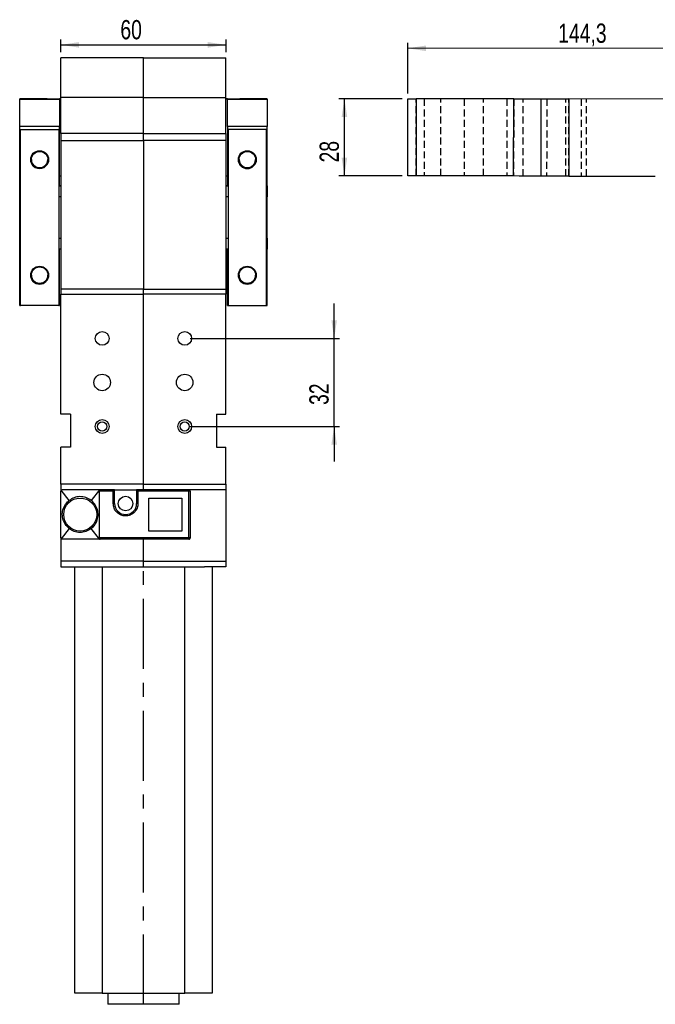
# Model space of a CAD drawing. Extents: x 55 to 753, y 17 to 582.
# Tile 3 of 5: x 55 to 287, y 224 to 582. Entities that reach past the tile are written whole.
import ezdxf

# ---------------------------------------------------------------- set-up
doc = ezdxf.new("R2010")
doc.units = 0
doc.header["$LTSCALE"] = 2
doc.linetypes.add('CENTERX2', pattern=[20.32, 12.7, -2.54, 2.54, -2.54])
doc.linetypes.add('HIDDEN', pattern=[1.905, 1.27, -0.635])
doc.layers.get('0').update_dxf_attribs({"linetype": 'CONTINUOUS'})
doc.styles.add('SLDTEXTSTYLE0', font='TXT', dxfattribs={"width": 0.75})
doc.dimstyles.new('SLDDIMSTYLE0', dxfattribs={"dimtxt": 7, "dimasz": 6.604, "dimexe": 0, "dimexo": 0.0625, "dimgap": 1.75, "dimtad": 1, "dimdec": 3, "dimrnd": 1e-09, "dimzin": 12, "dimtxsty": 'SLDTEXTSTYLE0', "dimsah": 1, "dimcen": 0.09, "dimazin": 3, "dimtfac": 1, "dimtdec": 3, "dimtofl": 0, "dimtmove": 0, "dimatfit": 3, "dimtolj": 1, "dimtzin": 12})
doc.dimstyles.new('SLDDIMSTYLE1', dxfattribs={"dimtxt": 7, "dimasz": 6.604, "dimexe": 0, "dimexo": 0.0625, "dimgap": 1.75, "dimtad": 1, "dimdec": 3, "dimrnd": 1e-09, "dimzin": 12, "dimtxsty": 'SLDTEXTSTYLE0', "dimsah": 1, "dimcen": 0.09, "dimazin": 3, "dimtfac": 1, "dimtdec": 3, "dimtmove": 0, "dimatfit": 3, "dimtolj": 1, "dimtzin": 12})

# ---------------------------------------------------------------- blocks, each defined once
blk = doc.blocks.new('_D')
at = {"color": 218, "linetype": 'CONTINUOUS'}
for p, q in [((70.49, 570.33), (70.49, 575.03)), ((70.49, 573.03), (130.49, 573.03)), ((130.49, 570.33), (130.49, 575.03))]:
    blk.add_line(p, q, dxfattribs=at)
for points in [[(70.49, 573.03), (77.09, 572.01), (77.09, 574.04)], [(130.49, 573.03), (123.88, 574.04), (123.88, 572.01)]]:
    blk.add_solid(points, dxfattribs=at)
at = {"color": 218, "linetype": 'CONTINUOUS', "insert": (92.09, 582.05, 0.1), "char_height": 7, "attachment_point": 1, "style": 'SLDTEXTSTYLE0'}
blk.add_mtext('60', dxfattribs=at)
blk = doc.blocks.new('_D_1')
at = {"color": 179, "linetype": 'CONTINUOUS'}
for p, q in [((169.81, 466.33), (169.81, 479.03)), ((117.49, 466.33), (171.81, 466.33)), ((169.81, 434.33), (169.81, 466.33)), ((117.49, 434.33), (171.81, 434.33)), ((169.81, 434.33), (169.81, 421.63))]:
    blk.add_line(p, q, dxfattribs=at)
for points in [[(169.81, 466.33), (170.83, 472.93), (168.8, 472.93)], [(169.81, 434.33), (168.8, 427.72), (170.83, 427.72)]]:
    blk.add_solid(points, dxfattribs=at)
at = {"color": 179, "linetype": 'CONTINUOUS', "insert": (160.79, 442.15, 0.1), "char_height": 7, "attachment_point": 1, "rotation": 90, "style": 'SLDTEXTSTYLE0'}
blk.add_mtext('32', dxfattribs=at)
blk = doc.blocks.new('_D_2')
at = {"color": 218, "linetype": 'CONTINUOUS'}
for p, q in [((194.58, 553.38), (171.55, 553.39)), ((173.54, 525.39), (173.55, 553.39)), ((194.56, 525.38), (171.54, 525.39))]:
    blk.add_line(p, q, dxfattribs=at)
for points in [[(173.55, 553.39), (172.53, 546.79), (174.56, 546.79)], [(173.54, 525.39), (174.56, 531.99), (172.52, 532)]]:
    blk.add_solid(points, dxfattribs=at)
at = {"color": 218, "linetype": 'CONTINUOUS', "insert": (164.52, 530.3, -60.61), "char_height": 7, "attachment_point": 1, "rotation": 89.9779, "style": 'SLDTEXTSTYLE0'}
blk.add_mtext('28', dxfattribs=at)
blk = doc.blocks.new('_D_3')
at = {"color": 218, "linetype": 'CONTINUOUS'}
for p, q in [((196.58, 555.38), (196.58, 573.78)), ((340.86, 512.33), (340.88, 573.72)), ((340.88, 571.72), (196.58, 571.78))]:
    blk.add_line(p, q, dxfattribs=at)
for points in [[(196.58, 571.78), (203.19, 570.76), (203.19, 572.79)], [(340.88, 571.72), (334.28, 572.74), (334.28, 570.71)]]:
    blk.add_solid(points, dxfattribs=at)
at = {"color": 218, "linetype": 'CONTINUOUS', "insert": (251.28, 580.78, -60.61), "char_height": 7, "attachment_point": 1, "rotation": 359.9779, "style": 'SLDTEXTSTYLE0'}
blk.add_mtext('144,3', dxfattribs=at)

msp = doc.modelspace()

# ---------------------------------------------------------------- linework, layer by layer
at = {"color": 7, "linetype": 'CONTINUOUS'}
for p, q in [((100.485301, 568.326099), (70.485302, 568.326099)), ((70.485302, 553.891553), (70.485302, 568.326099)), ((100.485301, 553.891553), (100.485301, 568.326099)), ((100.485301, 568.326099), (130.485301, 568.326099)), ((130.485301, 553.891553), (130.485301, 568.326099)), ((55.485299, 553.325637), (55.485299, 553.359224)), ((55.485299, 553.325637), (69.985301, 553.325637)), ((55.485299, 543.321772), (55.485299, 553.325637)), ((65.485301, 553.363083), (70.485302, 553.363083)), ((69.985301, 553.356721), (69.985301, 553.325637)), ((69.985301, 553.325637), (69.985301, 543.321772)), ((100.485301, 553.891553), (70.485302, 553.891553)), ((70.485302, 540.801539), (70.485302, 553.891553)), ((100.485301, 540.801539), (100.485301, 553.891553)), ((100.485301, 553.891553), (130.485301, 553.891553)), ((130.485301, 540.801539), (130.485301, 553.891553)), ((130.485301, 553.363083), (135.485301, 553.363083)), ((130.985302, 553.325637), (130.985302, 553.356721)), ((130.985302, 553.325637), (145.485303, 553.325637)), ((130.985302, 543.321772), (130.985302, 553.325637)), ((145.485303, 553.325637), (145.485303, 553.359224)), ((145.485303, 553.325637), (145.485303, 543.321772)), ((196.564389, 525.381817), (196.575207, 553.381814)), ((199.575213, 553.380667), (199.564395, 525.380655)), ((235.075203, 553.366958), (199.575213, 553.380667)), ((235.064385, 525.366946), (235.075203, 553.366958)), ((245.06439, 525.363086), (245.075208, 553.363083)), ((255.075206, 553.359224), (255.064388, 525.359227)), ((342.075196, 553.325637), (255.075206, 553.359224)), ((69.985301, 543.321772), (55.485299, 543.321772)), ((55.485299, 521.971776), (55.485299, 543.321772)), ((55.7353, 542.321651), (55.7353, 542.319818)), ((55.7353, 542.321651), (69.7353, 542.321651)), ((55.7353, 478.319822), (55.7353, 542.319818)), ((55.7353, 542.319818), (69.7353, 542.319818)), ((69.7353, 542.321651), (69.7353, 542.319818)), ((69.7353, 542.319818), (69.7353, 478.319822)), ((69.985301, 521.971776), (69.985301, 543.321772)), ((100.485301, 540.801539), (70.485302, 540.801539)), ((70.485302, 540.801539), (70.485302, 538.311838)), ((100.485301, 538.311838), (100.485301, 540.801539)), ((100.485301, 540.801539), (130.485301, 540.801539)), ((130.485301, 540.801539), (130.485301, 538.311838)), ((145.485303, 543.321772), (130.985302, 543.321772)), ((130.985302, 543.321772), (130.985302, 521.971776)), ((131.235302, 542.319818), (131.235302, 542.321651)), ((145.235303, 542.321651), (131.235302, 542.321651)), ((145.235303, 542.319818), (131.235302, 542.319818)), ((131.235302, 542.319818), (131.235302, 478.319822)), ((145.235303, 542.319818), (145.235303, 542.321651)), ((145.235303, 478.319822), (145.235303, 542.319818)), ((145.485303, 521.971776), (145.485303, 543.321772)), ((70.485302, 538.311838), (100.485301, 538.311838)), ((70.485302, 538.311838), (70.485302, 484.187691)), ((100.485301, 538.311838), (100.485301, 484.187691)), ((130.485301, 538.311838), (100.485301, 538.311838)), ((130.485301, 538.311838), (130.485301, 484.187691)), ((235.064385, 525.366946), (199.564395, 525.380655)), ((255.064388, 525.359227), (286.564385, 525.347067)), ((55.485299, 521.971776), (55.7353, 521.971776)), ((55.485299, 521.828993), (55.485299, 521.971776)), ((55.7353, 521.828993), (55.485299, 521.828993)), ((55.485299, 521.823196), (55.485299, 521.828993)), ((55.485299, 517.821653), (55.485299, 521.823196)), ((55.485299, 521.823196), (55.7353, 521.823196)), ((69.7353, 521.971776), (69.985301, 521.971776)), ((70.485302, 521.828993), (69.7353, 521.828993)), ((69.7353, 521.823196), (70.485302, 521.823196)), ((69.985301, 521.828993), (69.985301, 521.971776)), ((131.235302, 521.828993), (130.485301, 521.828993)), ((130.485301, 521.823196), (131.235302, 521.823196)), ((130.985302, 521.971776), (131.235302, 521.971776)), ((130.985302, 521.971776), (130.985302, 521.828993)), ((145.235303, 521.971776), (145.485303, 521.971776)), ((145.485303, 521.828993), (145.235303, 521.828993)), ((145.235303, 521.823196), (145.485303, 521.823196)), ((145.485303, 521.828993), (145.485303, 521.971776)), ((145.485303, 521.823196), (145.485303, 521.828993)), ((145.485303, 521.823196), (145.485303, 517.821653)), ((55.7353, 517.821653), (55.485299, 517.821653)), ((55.485299, 502.82166), (55.485299, 517.821653)), ((70.485302, 517.821653), (69.7353, 517.821653)), ((131.235302, 517.821653), (130.485301, 517.821653)), ((145.485303, 517.821653), (145.235303, 517.821653)), ((145.485303, 502.82166), (145.485303, 517.821653)), ((55.485299, 502.82166), (55.7353, 502.82166)), ((55.485299, 498.823202), (55.485299, 502.82166)), ((69.7353, 502.82166), (70.485302, 502.82166)), ((130.485301, 502.82166), (131.235302, 502.82166)), ((145.235303, 502.82166), (145.485303, 502.82166)), ((145.485303, 502.82166), (145.485303, 498.823202)), ((55.7353, 498.823202), (55.485299, 498.823202)), ((55.485299, 498.680538), (55.485299, 498.823202)), ((55.485299, 498.680538), (55.7353, 498.680538)), ((55.485299, 498.671776), (55.485299, 498.680538)), ((55.485299, 498.671776), (55.7353, 498.671776)), ((55.485299, 478.321774), (55.485299, 498.671776)), ((70.485302, 498.823202), (69.7353, 498.823202)), ((69.7353, 498.680538), (69.985301, 498.680538)), ((69.7353, 498.671776), (69.985301, 498.671776)), ((69.985301, 498.680538), (69.985301, 498.823202)), ((69.985301, 498.671776), (69.985301, 498.680538)), ((69.985301, 478.321774), (69.985301, 498.671776)), ((131.235302, 498.823202), (130.485301, 498.823202)), ((130.985302, 498.823202), (130.985302, 498.680538)), ((130.985302, 498.680538), (131.235302, 498.680538)), ((130.985302, 498.680538), (130.985302, 498.671776)), ((130.985302, 498.671776), (131.235302, 498.671776)), ((130.985302, 478.321774), (130.985302, 498.671776)), ((145.485303, 498.823202), (145.235303, 498.823202)), ((145.235303, 498.680538), (145.485303, 498.680538)), ((145.235303, 498.671776), (145.485303, 498.671776)), ((145.485303, 498.680538), (145.485303, 498.823202)), ((145.485303, 498.671776), (145.485303, 498.680538)), ((145.485303, 478.321774), (145.485303, 498.671776)), ((100.485301, 484.187691), (70.485302, 484.187691)), ((70.485302, 484.187691), (70.485302, 482.451214)), ((100.485301, 482.451214), (100.485301, 484.187691)), ((100.485301, 484.187691), (130.485301, 484.187691)), ((130.485301, 484.187691), (130.485301, 482.451214)), ((70.485302, 438.826098), (70.485302, 482.451214)), ((70.485302, 482.451214), (100.485301, 482.451214)), ((100.485301, 413.326096), (100.485301, 482.451214)), ((130.485301, 482.451214), (100.485301, 482.451214)), ((130.485301, 438.826098), (130.485301, 482.451214)), ((55.485299, 478.321774), (55.7353, 478.321774)), ((69.7353, 478.319822), (55.7353, 478.319822)), ((69.7353, 478.321774), (69.985301, 478.321774)), ((130.985302, 478.321774), (131.235302, 478.321774)), ((131.235302, 478.319822), (145.235303, 478.319822)), ((145.235303, 478.321774), (145.485303, 478.321774)), ((73.985302, 438.826098), (70.485302, 438.826098)), ((73.985302, 438.826098), (73.985302, 426.826096)), ((126.985301, 438.826098), (130.485301, 438.826098)), ((126.985301, 438.826098), (126.985301, 426.826096)), ((73.985302, 426.826096), (70.485302, 426.826096)), ((70.485302, 413.326096), (70.485302, 426.826096)), ((126.985301, 426.826096), (130.485301, 426.826096)), ((130.485301, 413.326096), (130.485301, 426.826096)), ((100.485301, 413.326096), (70.485302, 413.326096)), ((70.485302, 413.326096), (70.485302, 411.326098)), ((100.485301, 411.326098), (100.485301, 413.326096)), ((100.485301, 413.326096), (130.485301, 413.326096)), ((130.485301, 413.326096), (130.485301, 411.326098)), ((70.485302, 411.326098), (70.485302, 410.826097)), ((70.485302, 393.826097), (70.485302, 410.826097)), ((73.494686, 407.456886), (70.61386, 411.160807)), ((84.4853, 411.326098), (70.985301, 411.326098)), ((84.4853, 411.326098), (81.475916, 407.456886)), ((84.4853, 411.326098), (84.767197, 411.326098)), ((84.4853, 393.826097), (84.4853, 410.826097)), ((89.485301, 410.826097), (84.4853, 410.826097)), ((89.985301, 411.326098), (84.767197, 411.326098)), ((89.485301, 406.326097), (89.485301, 410.826097)), ((89.985301, 406.326097), (89.985301, 411.326098)), ((89.985301, 411.326098), (97.985301, 411.326098)), ((97.985301, 411.326098), (97.985301, 406.326097)), ((116.985301, 411.326098), (97.985301, 411.326098)), ((98.485301, 410.826097), (98.4853, 406.326097)), ((116.985301, 410.826097), (98.485301, 410.826097)), ((102.485301, 408.326097), (114.485302, 408.326097)), ((102.485301, 396.326097), (102.485301, 408.326097)), ((114.485302, 408.326097), (114.485302, 396.326097)), ((116.985301, 411.179651), (116.985301, 411.326098)), ((116.985301, 410.826097), (116.985301, 411.179651)), ((116.985301, 393.826097), (116.985301, 410.826097)), ((117.485302, 410.826097), (117.353662, 410.826097)), ((117.485302, 410.826097), (117.485302, 393.826097)), ((130.485301, 411.326098), (130.485301, 385.326097)), ((89.485301, 406.326097), (89.985301, 406.326097)), ((98.485301, 406.326097), (97.985301, 406.326097)), ((70.485302, 393.826097), (70.485302, 385.326097)), ((73.494686, 397.195307), (70.61386, 393.491386)), ((84.4853, 393.326097), (81.475916, 397.195307)), ((116.985301, 393.826097), (84.4853, 393.826097)), ((114.485302, 396.326097), (102.485301, 396.326097)), ((116.985301, 393.326097), (116.985301, 393.826097)), ((117.485302, 393.826097), (116.985301, 393.826097)), ((84.4853, 393.326097), (70.985301, 393.326097)), ((84.4853, 393.326097), (84.767197, 393.326097)), ((116.985301, 393.326097), (84.767197, 393.326097)), ((100.485301, 385.326097), (100.485301, 393.326097)), ((100.485301, 385.326097), (70.485302, 385.326097)), ((70.485302, 385.326097), (70.485302, 383.326097)), ((70.485302, 383.326097), (78.343873, 383.326097)), ((75.485301, 228.326096), (75.485301, 383.326097)), ((78.343873, 383.326097), (85.485302, 383.326097)), ((85.485302, 383.326097), (85.485302, 228.326096)), ((85.485302, 383.326097), (115.485301, 383.326097)), ((100.485301, 383.326097), (100.485301, 385.326097)), ((100.485301, 385.326097), (130.485301, 385.326097)), ((115.485301, 228.326096), (115.485301, 383.326097)), ((115.485301, 383.326097), (122.62673, 383.326097)), ((130.485301, 383.326097), (122.62673, 383.326097)), ((125.485302, 383.326097), (125.485302, 228.326096)), ((130.485301, 385.326097), (130.485301, 383.326097)), ((85.485302, 228.326096), (75.485301, 228.326096)), ((85.485302, 228.326096), (115.485301, 228.326096)), ((87.485301, 228.326096), (87.485301, 224.326103)), ((113.485301, 224.326103), (113.485301, 228.326096)), ((125.485302, 228.326096), (115.485301, 228.326096)), ((113.485301, 224.326103), (87.485301, 224.326103))]:
    msp.add_line(p, q, dxfattribs=at)
at = {"color": 7, "linetype": 'HIDDEN'}
for p, q in [((199.564395, 525.380655), (199.575213, 553.380667)), ((202.575204, 553.379504), (202.564401, 525.379507)), ((208.564398, 525.377183), (208.575201, 553.37718)), ((217.075211, 553.373902), (217.064393, 525.373904)), ((224.064392, 525.371207), (224.07521, 553.371205)), ((232.575205, 553.367911), (232.564387, 525.367914)), ((235.075203, 553.366958), (235.064385, 525.366946)), ((238.564384, 525.365605), (238.575203, 553.365602)), ((247.075197, 553.362323), (247.064394, 525.362311)), ((254.064393, 525.359614), (254.075204, 553.359611)), ((255.064388, 525.359227), (255.075206, 553.359224)), ((259.5752, 553.357495), (259.56439, 525.357498)), ((261.564386, 525.356723), (261.575205, 553.356721))]:
    msp.add_line(p, q, dxfattribs=at)
at = {"color": 8, "linetype": 'CONTINUOUS'}
for p, q in [((70.485302, 411.326098), (70.985301, 411.326098)), ((130.485301, 411.326098), (116.985301, 411.326098)), ((117.353662, 410.826097), (116.985301, 410.826097))]:
    msp.add_line(p, q, dxfattribs=at)
at = {"color": 179, "linetype": 'CENTERX2'}
msp.add_line((100.485301, 224.326097), (100.485301, 387.326097), dxfattribs=at)
at = {"color": 7, "linetype": 'CONTINUOUS', "flags": 128}
for points in [[(65.485301, 553.363083), (63.534396, 553.363009), (61.658467, 553.3628), (59.929601, 553.362443), (58.414234, 553.361951), (57.170606, 553.36137), (56.246507, 553.360699), (55.67745, 553.359984), (55.485299, 553.359224)], [(145.485303, 553.359224), (145.293153, 553.359984), (144.724096, 553.360699), (143.799997, 553.36137), (142.556368, 553.361951), (141.041002, 553.362443), (139.312136, 553.3628), (137.436206, 553.363009), (135.485301, 553.363083)], [(196.575207, 553.381814), (196.632845, 553.381799), (196.803567, 553.381725), (197.080803, 553.38162), (197.453884, 553.381486), (197.908503, 553.381308), (198.427153, 553.381099), (198.98994, 553.38089), (199.575213, 553.380667)], [(235.075203, 553.366958), (237.026108, 553.366198), (238.902045, 553.365468), (240.630907, 553.364812), (242.146266, 553.364216), (243.389902, 553.363739), (244.313997, 553.363381), (244.883058, 553.363158), (245.075208, 553.363083)], [(245.075208, 553.363083), (245.267344, 553.363009), (245.836404, 553.3628), (246.760515, 553.362443), (248.004136, 553.361951), (249.519495, 553.36137), (251.248372, 553.360699), (253.124302, 553.359984), (255.075206, 553.359224)], [(199.564395, 525.380655), (198.979122, 525.380893), (198.41635, 525.381102), (197.897685, 525.38131), (197.44308, 525.381474), (197.069985, 525.381623), (196.792749, 525.381728), (196.622041, 525.381802), (196.564389, 525.381817)], [(245.06439, 525.363086), (244.87224, 525.363161), (244.303179, 525.363384), (243.379084, 525.363742), (242.135463, 525.364219), (240.620089, 525.364815), (238.891226, 525.36547), (237.015289, 525.366201), (235.064385, 525.366946)], [(255.064388, 525.359227), (253.113491, 525.359987), (251.237554, 525.360702), (249.508691, 525.361373), (247.993318, 525.361954), (246.749697, 525.362445), (245.825601, 525.362803), (245.256541, 525.363012), (245.06439, 525.363086)], [(89.485301, 410.826097), (89.582846, 410.923642), (89.676643, 411.017439), (89.763086, 411.103882), (89.838855, 411.179651), (89.901036, 411.241832), (89.947241, 411.288036), (89.975694, 411.31649), (89.985301, 411.326098)], [(98.485301, 410.826097), (98.398477, 410.91292), (98.314291, 410.997106), (98.235301, 411.076097), (98.163908, 411.147491), (98.102279, 411.20912), (98.052289, 411.25911), (98.015455, 411.295943), (97.992897, 411.3185), (97.985301, 411.326098)], [(116.985301, 411.326098), (117.082846, 411.31649), (117.156257, 411.295964)], [(117.198829, 411.278209), (117.176643, 411.288036), (117.156257, 411.295964)], [(117.338855, 411.179651), (117.302498, 411.212601), (117.297927, 411.216308)]]:
    msp.add_lwpolyline(points, dxfattribs=at)
at = {"color": 7, "linetype": 'CONTINUOUS'}
for centre, radius in [((62.735304, 531.319815), 3.249998), ((62.735298, 531.321776), 3.000004), ((138.235298, 531.319815), 3.249998), ((138.235298, 531.321776), 3.000004), ((62.7353, 489.319819), 3.25), ((62.7353, 489.32178), 3.000002), ((138.235303, 489.319819), 3.25), ((138.2353, 489.32178), 3.000001), ((85.485301, 466.326097), 2.5), ((115.485301, 466.326097), 2.5), ((85.485301, 450.326097), 3), ((115.485301, 450.326097), 3), ((85.485301, 434.326097), 2.5), ((115.485301, 434.326097), 2.5), ((85.485301, 434.326097), 1.66786), ((115.485301, 434.326097), 1.66786), ((77.485301, 402.326097), 6), ((93.985301, 406.326097), 2.65)]:
    msp.add_circle(centre, radius, dxfattribs=at)
for centre, radius, start, end in [((70.427086, 364.085027), 189.27221, 89.98237719, 90.13373576), ((130.543516, 364.085027), 189.27221, 89.86626424, 90.01762281), ((62.735301, 531.321657), 3.250001, 179.9999717, 0.0000283), ((62.735301, 531.329882), 3, 179.9999675, 0.0000325), ((138.235301, 531.321662), 3.250001, 180.00005936, 359.99994064), ((138.235301, 531.329882), 3, 179.99997351, 0.00002649), ((70.427086, 336.08503), 189.27221, 89.98237719, 90.13373576), ((130.543516, 336.08503), 189.27221, 89.86626424, 90.01762281), ((62.735301, 489.321661), 3.250001, 180.00010314, 359.99989686), ((62.735301, 489.329884), 3, 180.00006236, 359.99993764), ((138.235301, 489.321661), 3.250001, 180.00010314, 359.99989686), ((138.235301, 489.329884), 3, 180.00006837, 359.99993163), ((70.985301, 410.826097), 0.5, 136.84800232, 157.94202501), ((116.985301, 410.826097), 0.5, 0, 45), ((93.985301, 406.326097), 4, 180, 0), ((116.985301, 393.826097), 0.5, 315, 0), ((116.985301, 393.826097), 0.5, 270, 315)]:
    msp.add_arc(centre, radius, start, end, dxfattribs=at)
for points, knots in [([(70.61386, 411.160807), (70.583732, 411.122107), (70.537762, 411.063057), (70.49678, 410.947022), (70.485686, 410.87137), (70.48534, 410.830635), (70.485302, 410.826097)], [0, 0, 0, 0, 0.4708715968, 0.7184872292, 0.9686372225, 1, 1, 1, 1]), ([(70.61386, 411.160807), (70.652174, 411.197051), (70.714681, 411.25618), (70.839146, 411.308504), (70.927491, 411.324929), (70.97435, 411.325876), (70.985301, 411.326098)], [0, 0, 0, 0, 0.43329452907, 0.70687415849, 0.93149537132, 1, 1, 1, 1]), ([(81.475916, 407.456886), (80.854623, 407.849336), (79.612045, 408.634229), (77.395805, 408.936232), (75.248861, 408.583452), (74.063038, 407.821893), (73.494686, 407.456886)], [0, 0, 0, 0, 0.2550509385, 0.5100988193, 0.7651961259, 1, 1, 1, 1]), ([(84.767197, 411.326098), (84.733038, 411.319158), (84.664663, 411.305268), (84.574914, 411.202716), (84.512997, 411.061985), (84.487761, 410.930098), (84.485859, 410.849692), (84.4853, 410.826097)], [0, 0, 0, 0, 0.2552833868, 0.51099909, 0.7129578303, 0.9157663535, 1, 1, 1, 1]), ([(117.350752, 410.826119), (117.370225, 410.858798), (117.41249, 410.929728), (117.409076, 411.05129), (117.353296, 411.165493), (117.262975, 411.25132), (117.186347, 411.28024), (117.155221, 411.291987)], [0, 0, 0, 0, 0.19432398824, 0.4217775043, 0.64203933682, 0.85459798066, 1, 1, 1, 1]), ([(73.494686, 397.195307), (72.955937, 397.707763), (71.883657, 398.72771), (71.042816, 400.819012), (70.897312, 403.029149), (71.504326, 405.165674), (72.511546, 406.62712), (73.282238, 407.277581), (73.494686, 407.456886)], [0, 0, 0, 0, 0.1876230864, 0.3734283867, 0.5583352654, 0.7432471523, 0.9292237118, 1, 1, 1, 1]), ([(81.475916, 397.195307), (82.020422, 397.714367), (83.098036, 398.741622), (83.933717, 400.844658), (84.0704, 403.055259), (83.455065, 405.189325), (82.44694, 406.639233), (81.68212, 407.283252), (81.475916, 407.456886)], [0, 0, 0, 0, 0.1897827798, 0.3755926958, 0.5605217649, 0.7454202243, 0.9313626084, 1, 1, 1, 1]), ([(98.4853, 406.326097), (98.42519, 405.760054), (98.33272, 404.8893), (97.771581, 403.841323), (97.190802, 403.121391), (96.469873, 402.536873), (95.422201, 401.993297), (93.985301, 401.717407), (92.548402, 401.993298), (91.500729, 402.536873), (90.7798, 403.121391), (90.199022, 403.841323), (89.637882, 404.8893), (89.545412, 405.760054), (89.485301, 406.326097)], [0, 0, 0, 0, 0.1197284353, 0.1841803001, 0.2499999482, 0.3158196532, 0.380271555, 0.4999999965, 0.619728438, 0.6841803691, 0.7500000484, 0.8158196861, 0.8802715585, 1, 1, 1, 1]), ([(70.485302, 393.826097), (70.486944, 393.79616), (70.490673, 393.72818), (70.525996, 393.616485), (70.571482, 393.540405), (70.606523, 393.499873), (70.61386, 393.491386)], [0, 0, 0, 0, 0.2060252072, 0.4678318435, 0.8885698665, 1, 1, 1, 1]), ([(81.475916, 397.195307), (80.854623, 396.802858), (79.612045, 396.017965), (77.395805, 395.715962), (75.248861, 396.068742), (74.063038, 396.830301), (73.494686, 397.195307)], [0, 0, 0, 0, 0.2550509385, 0.5100988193, 0.7651961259, 1, 1, 1, 1]), ([(84.4853, 393.826097), (84.487812, 393.775378), (84.492832, 393.674027), (84.53274, 393.53777), (84.593279, 393.426128), (84.675038, 393.3435), (84.735404, 393.332101), (84.767197, 393.326097)], [0, 0, 0, 0, 0.1801525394, 0.3599963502, 0.5483976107, 0.7621530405, 1, 1, 1, 1]), ([(70.985301, 393.326097), (70.944111, 393.329169), (70.862062, 393.335289), (70.737397, 393.385328), (70.660086, 393.44198), (70.620806, 393.483962), (70.61386, 393.491386)], [0, 0, 0, 0, 0.2565978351, 0.5111371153, 0.9135482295, 1, 1, 1, 1])]:
    msp.add_open_spline(points, degree=3, knots=knots, dxfattribs=at)

# ---------------------------------------------------------------- dimensions: what is measured, and where the dimension line sits
at = {"color": 218, "linetype": 'CONTINUOUS'}
dim = msp.add_linear_dim(base=(130.485301, 573.027065), p1=(70.485301, 568.326097), p2=(130.485301, 568.326097), dimstyle='SLDDIMSTYLE0', dxfattribs=at)
dim.commit()
dim.dimension.update_dxf_attribs({"geometry": '_D', "text_midpoint": (100.104986, 573.027065), "dimtype": 160})
for base, p1, angle, picture, middle in [((196.582313, 571.780612), (340.858591, 510.326097), 359.97787392, '_D_3', (265.759257, 571.753897)), ((173.548208, 553.390711), (196.564395, 525.381821), 89.97787392, '_D_2', (173.542387, 538.317434))]:
    dim = msp.add_linear_dim(base=base, p1=p1, p2=(196.575208, 553.381818), angle=angle, dimstyle='SLDDIMSTYLE0', dxfattribs=at)
    dim.commit()
    dim.dimension.update_dxf_attribs({"geometry": picture, "text_midpoint": middle, "dimtype": 160})
at = {"color": 179, "linetype": 'CONTINUOUS'}
dim = msp.add_linear_dim(base=(169.811183, 466.326097), p1=(115.485301, 434.326097), p2=(115.485301, 466.326097), angle=90, dimstyle='SLDDIMSTYLE1', dxfattribs=at)
dim.commit()
dim.dimension.update_dxf_attribs({"geometry": '_D_1', "text_midpoint": (169.811183, 450.168043), "dimtype": 160})

doc.saveas('drawing.dxf')
